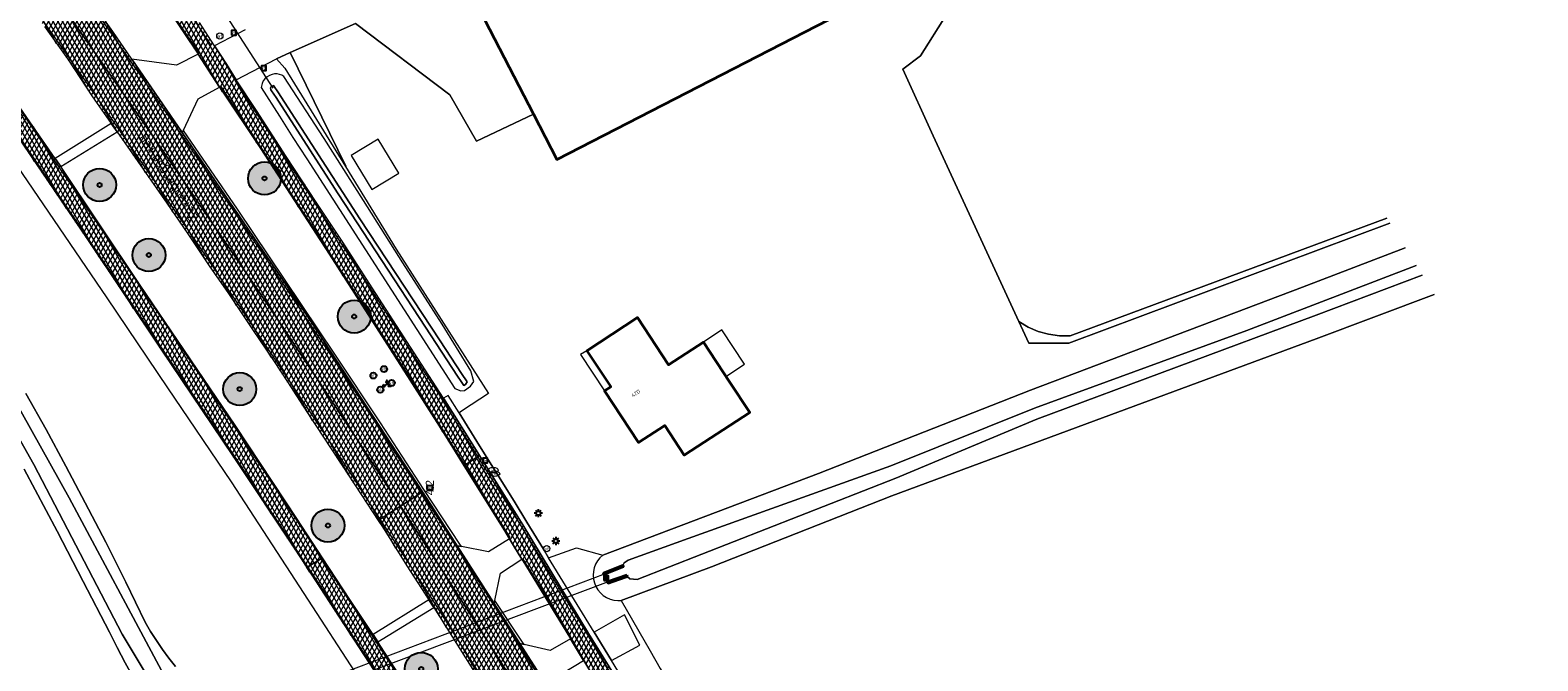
# Model space of a CAD drawing. Header units: metres. Extents: x 101608 to 104514, y 400798 to 405846.
# Tile 50 of 112: x 103224 to 103407, y 403681 to 403758. Entities that reach past the tile are written whole.
import ezdxf
from ezdxf.enums import TextEntityAlignment as Align

# ---------------------------------------------------------------- set-up
doc = ezdxf.new("R2010")
doc.units = ezdxf.units.M
for name, color, linetype, lineweight in [('B-WE-GK-KADEMUUR-G', 150, 'Continuous', 35), ('B-WE-GK-KADEMUUR-GV', 150, 'Continuous', 35), ('B-WE-GR-BOOM-A', 63, 'Continuous', 25), ('B-WE-GR-BOOM-S', 90, 'Continuous', 25), ('B-WE-GR-BOUWLAND-GV', 80, 'Continuous', 13), ('B-WE-GR-GRAS-GV', 60, 'Continuous', 13), ('B-WE-IE-MEUBILAIR_WEGMEUBILAIR-S', 7, 'Continuous', 25), ('B-WE-IE-MEUBILAIR_WEGMEUBILAIR_PAAL-S', 7, 'Continuous', 25), ('B-WE-IE-MEUBILAIR_WEGMEUBILAIR_VERKEERSBORD-S', 7, 'Continuous', 25), ('B-WE-KL-ET_LS_OV_LICHTMAST-S', 190, 'Continuous', 25), ('B-WE-KL-WATER-S', 170, 'Continuous', 25), ('B-WE-KW-KUNSTWERK_DUIKER-G', 170, 'Continuous', 18), ('B-WE-KW-KUNSTWERK_DUIKER-GV', 170, 'Continuous', 18), ('B-WE-OG-BEBOUWING-GV', 7, 'Continuous', 35), ('B-WE-OG-BEBOUWING-T18', 7, 'Continuous', 18), ('B-WE-OG-BEBOUWING_LUIFEL-GV', 7, 'Continuous', 18), ('B-WE-OG-TERREIN_CULTUURSCHEIDING-GV', 7, 'Continuous', 18), ('B-WE-OG-TERREIN_ERF-GV', 7, 'Continuous', 18), ('B-WE-OG-TOPOGRAFIE-T18', 7, 'Continuous', 18), ('B-WE-OG-WATER_SLOOT-GV', 120, 'Continuous', 18), ('B-WE-RI-GWA_KOLK-S', 30, 'Continuous', 25), ('B-WE-VH-GESLOTENVERHARDING_ASFALT-A-500', 12, 'Continuous', 18), ('B-WE-VH-KANTVERHARDING-G', 60, 'Continuous', 18), ('B-WE-VH-VERHARDING_ASFALT-GV', 252, 'Continuous', 18), ('B-WE-VH-VERHARDING_BETONSTRAATSTEEN-GV', 252, 'Continuous', 18), ('B-WE-VH-VERHARDING_GRASBETONSTEEN-GV', 70, 'Continuous', 18), ('B-WE-VH-VERHARDING_TEGEL-GV', 252, 'Continuous', 18), ('B-WE-VW-AFSLUITPAAL-S', 7, 'Continuous', 25), ('B-WE-VW-MARKERING_PICTOGRAM-G', 7, 'Continuous', 18)]:
    doc.layers.add(name, color=color, linetype=linetype, lineweight=lineweight)
doc.layers.add('Label_Puntobject', color=255, linetype='Continuous')
doc.styles.add('NLCS-ISO', font='NLCS-ISO.ttf')
doc.styles.add('NLCS-ISO-ANNOTATIVE-T25', font='NLCS-ISO.ttf', dxfattribs={"height": 2.5})
doc.styles.add('NLCS-ISO-M250-T18', font='NLCS-ISO.ttf', dxfattribs={"height": 0.45})
pattern_1 = [(60, (0, 0), (-0.4330127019, 0.25), []), (120, (0, 0), (-0.4330127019, -0.25), [])]

# ---------------------------------------------------------------- blocks, each defined once
blk = doc.blocks.new('SIE-WEG_VERKEERSBORD_WEGWIJZER-SO')
at = {"linetype": 'ByBlock', "lineweight": -2}
h = blk.add_hatch(color=0, dxfattribs=at)
h.dxf.hatch_style = 1
h.paths.add_polyline_path([(0.5, 1), (0, 2), (-0.5, 1)])
h = blk.add_hatch(color=0, dxfattribs=at)
h.dxf.hatch_style = 1
h.paths.add_polyline_path([(-1.38, -0.22), (-2, -1.15), (-0.88, -1.09)])
h = blk.add_hatch(color=0, dxfattribs=at)
h.dxf.hatch_style = 1
h.paths.add_polyline_path([(1.38, -0.22), (2, -1.15), (0.88, -1.09)])
at = {"color": 0, "linetype": 'ByBlock', "lineweight": -2}
for points in [[(-1.13, -0.65), (0, 0)], [(0, 1), (0, 0)], [(1.13, -0.65), (0, 0)]]:
    blk.add_lwpolyline(points, dxfattribs=at)
for points in [[(0.5, 1), (0, 2), (-0.5, 1)], [(-1.38, -0.22), (-2, -1.15), (-0.88, -1.09)], [(1.38, -0.22), (2, -1.15), (0.88, -1.09)]]:
    blk.add_lwpolyline(points, close=True, dxfattribs=at)
blk = doc.blocks.new('SIE-WEG_VERKEERSBORD-SO')
at = {"color": 0, "linetype": 'ByBlock', "lineweight": -2}
blk.add_lwpolyline([(-1.125, -1.125), (1.125, -1.125), (1.125, 1.125), (-1.125, 1.125)], close=True, dxfattribs=at)
at = {"color": 0, "linetype": 'ByBlock', "lineweight": -2, "style": 'NLCS-ISO'}
blk.add_text('vb', height=1.5, dxfattribs=at).set_placement((0, 0), align=Align.MIDDLE_CENTER)
blk = doc.blocks.new('SIE-WEG_PAAL_HECTOMETERPAAL-SO')
at = {"color": 0, "linetype": 'ByBlock', "lineweight": -2}
blk.add_lwpolyline([(-1.44375, -0.94375), (1.44375, -0.94375), (1.44375, 0.94375), (-1.44375, 0.94375)], close=True, dxfattribs=at)
at = {"color": 0, "linetype": 'ByBlock', "lineweight": -2, "style": 'NLCS-ISO'}
blk.add_text('hm', height=1.5, dxfattribs=at).set_placement((0, 0), align=Align.MIDDLE_CENTER)
at = {"style": 'NLCS-ISO'}
blk.add_attdef('WAARDE', (2.13125, -1.69375), '', height=1.5, dxfattribs=at)
blk = doc.blocks.new('SIE-WEG_PAAL_VERKEERSBORD-SO')
at = {"color": 0, "linetype": 'ByBlock', "lineweight": -2}
blk.add_circle((0, 0), 1.5, dxfattribs=at)
at = {"color": 0, "linetype": 'ByBlock', "lineweight": -2, "style": 'NLCS-ISO'}
blk.add_text('vb', height=1.5, dxfattribs=at).set_placement((0, 0.13), align=Align.MIDDLE_CENTER)
blk = doc.blocks.new('SKL-ET_OV_LICHTMAST-SO')
at = {"color": 0, "linetype": 'ByBlock', "lineweight": -2}
for points in [[(-1.25, 0), (-2, 0)], [(-1.41, 1.41), (-0.88, 0.88)], [(0, 2), (0, 1.25)], [(0.88, 0.88), (1.41, 1.41)], [(2, 0), (1.25, 0)], [(-1.41, -1.41), (-0.88, -0.88)], [(0, -1.25), (0, -2)], [(0.88, -0.88), (1.41, -1.41)]]:
    blk.add_lwpolyline(points, dxfattribs=at)
blk.add_circle((0, 0), 1, dxfattribs=at)
blk = doc.blocks.new('SVW-AFSLUITPAAL-SO')
at = {"lineweight": 18}
blk.add_circle((0, 0), 1.5, dxfattribs=at)
at = {"lineweight": 18, "style": 'NLCS-ISO'}
blk.add_text('af', height=1.8, dxfattribs=at).set_placement((0, 0), align=Align.MIDDLE_CENTER)
blk = doc.blocks.new('SKL-WATER_WATERLEIDINGPUT-SO')
at = {"color": 0, "linetype": 'ByBlock', "lineweight": 18}
blk.add_ellipse((0, 0), major_axis=(2.5, 0), ratio=0.54, dxfattribs=at)
at = {"color": 0, "linetype": 'ByBlock', "lineweight": 18, "style": 'NLCS-ISO'}
blk.add_text('wl', height=1.5, dxfattribs=at).set_placement((0, 0), align=Align.MIDDLE_CENTER)
blk = doc.blocks.new('SKL-WATER_BRANDKRAAN_BRANDPUT-SO')
at = {"color": 0, "linetype": 'ByBlock', "lineweight": 18}
blk.add_ellipse((0, 0), major_axis=(2.5, 0), ratio=0.54, dxfattribs=at)
at = {"color": 0, "linetype": 'ByBlock', "lineweight": 18, "style": 'NLCS-ISO'}
blk.add_text('bk', height=1.5, dxfattribs=at).set_placement((0.16, 0), align=Align.MIDDLE_CENTER)
blk = doc.blocks.new('SRI-KOLK-SO')
at = {"color": 0, "linetype": 'ByBlock', "lineweight": -2}
blk.add_lwpolyline([(-1.125, -1.125), (1.125, -1.125), (1.125, 1.125), (-1.125, 1.125)], close=True, dxfattribs=at)
at = {"color": 0, "linetype": 'ByBlock', "lineweight": -2, "style": 'NLCS-ISO'}
blk.add_text('k', height=1.5, dxfattribs=at).set_placement((0, 0), align=Align.MIDDLE_CENTER)
blk = doc.blocks.new('SGR-BOOM_01-SO')
at = {"layer": 'B-WE-GR-BOOM-A'}
h = blk.add_hatch(color=256, dxfattribs=at)
h.dxf.hatch_style = 1
edge = h.paths.add_edge_path()
edge.add_arc((0, 0), 2, 0, 360)
at = {"color": 0, "linetype": 'ByBlock', "lineweight": -2}
for radius in [2, 0.25]:
    blk.add_circle((0, 0), radius, dxfattribs=at)

msp = doc.modelspace()

# ---------------------------------------------------------------- hatches: boundary and pattern name
at = {"layer": 'B-WE-VH-GESLOTENVERHARDING_ASFALT-A-500'}
h = msp.add_hatch(dxfattribs=at)
h.set_pattern_fill('AVH-ASFALT-SOD', color=256, scale=0.5, pattern_type=2)
h.set_pattern_definition(pattern_1)
h.paths.add_polyline_path([(103248.954, 403751.923), (103247.752, 403753.82), (103246.324, 403756.031), (103244.487, 403758.875), (103241.62, 403763.211), (103238.318, 403768.131), (103235.116, 403772.648), (103227.785, 403782.963), (103226.306, 403784.994), (103223.776, 403788.362), (103223.554, 403788.555), (103222.507, 403789.995), (103222.329, 403789.866), (103220.883, 403788.816), (103220.784, 403788.745), (103221.89, 403787.308), (103223.622, 403784.908), (103224.15, 403784.18), (103228.325, 403778.401), (103238.802, 403763.34), (103244.347, 403755.009), (103246.917, 403751.004), (103251.819, 403743.696), (103260.243, 403730.732), (103267.947, 403718.683), (103274.149, 403708.948), (103276.573, 403705.052), (103278.458, 403706.271), (103274.111, 403713.236), (103270.091, 403719.444), (103265.431, 403726.645), (103261.878, 403732.187), (103258.662, 403737.056), (103255.024, 403742.589), (103251.397, 403748.18)])
h = msp.add_hatch(dxfattribs=at)
h.set_pattern_fill('AVH-ASFALT-SOD', color=256, scale=0.5, pattern_type=2)
h.set_pattern_definition(pattern_1)
h.paths.add_polyline_path([(103242.402, 403745.511), (103236.299, 403754.403), (103233.993, 403757.763), (103223.096, 403773.083), (103219.666, 403777.829), (103215.825, 403783.178), (103214.888, 403784.463), (103214.69, 403784.319), (103212.237, 403782.538), (103217.078, 403775.87), (103227.451, 403761.425), (103232.319, 403754.459), (103238.766, 403745.195), (103247.662, 403732.15), (103253.314, 403723.799), (103258.857, 403715.483), (103265.097, 403706), (103268.885, 403700.14), (103271.416, 403701.776), (103271.553, 403701.864), (103257.344, 403723.553)])
h = msp.add_hatch(dxfattribs=at)
h.set_pattern_fill('AVH-ASFALT-SOD', color=256, scale=0.5, pattern_type=2)
h.set_pattern_definition(pattern_1)
h.paths.add_polyline_path([(103238.766, 403745.195), (103232.319, 403754.459), (103227.451, 403761.425), (103217.078, 403775.87), (103212.237, 403782.538), (103209.898, 403780.84), (103209.736, 403780.723), (103218.408, 403768.738), (103221.354, 403764.716), (103223.335, 403761.858), (103225.693, 403758.395), (103228.509, 403754.405), (103231.528, 403749.858), (103233.781, 403746.615), (103234.493, 403745.59), (103236.349, 403742.917), (103240.544, 403736.935), (103243.09, 403733.219), (103245.683, 403729.324), (103248.024, 403725.95), (103250.942, 403721.583), (103253.453, 403717.835), (103255.154, 403715.235), (103256.998, 403712.38), (103259.465, 403708.621), (103262.733, 403703.644), (103266.183, 403698.393), (103266.434, 403698.555), (103268.885, 403700.14), (103265.097, 403706), (103258.857, 403715.483), (103253.314, 403723.799), (103247.662, 403732.15)])
h = msp.add_hatch(dxfattribs=at)
h.set_pattern_fill('AVH-ASFALT-SOD', color=256, scale=0.5, pattern_type=2)
h.set_pattern_definition(pattern_1)
h.paths.add_polyline_path([(103227.656, 403741.374), (103226.999, 403742.35), (103221.204, 403750.738), (103213.282, 403762.198), (103203.392, 403776.346), (103203.274, 403776.262), (103201.716, 403775.164), (103201.564, 403775.057), (103202.18, 403774.182), (103209.84, 403763.198), (103213.921, 403757.336), (103222.955, 403744.21), (103230.803, 403732.641), (103239.809, 403719.199), (103248.594, 403706.176), (103256.053, 403694.903), (103257.505, 403692.68), (103257.637, 403692.759), (103259.296, 403693.764), (103259.427, 403693.843), (103256.302, 403698.627), (103248.889, 403709.83), (103243.427, 403717.89), (103237.204, 403727.115)])
h = msp.add_hatch(dxfattribs=at)
h.set_pattern_fill('AVH-ASFALT-SOD', color=256, scale=0.5, pattern_type=2)
h.set_pattern_definition(pattern_1)
h.paths.add_polyline_path([(103294.726, 403679.783), (103291.69, 403684.656), (103283.713, 403697.85), (103278.458, 403706.271), (103276.573, 403705.052), (103282.105, 403696.162), (103282.6, 403695.367), (103283.627, 403693.687), (103289.528, 403684.037), (103291.106, 403681.408), (103296.722, 403671.986), (103304.451, 403658.558), (103312.026, 403645.209), (103320.916, 403629.098), (103326.885, 403617.793), (103327, 403617.852), (103328.526, 403618.634), (103328.777, 403618.763), (103324.401, 403627.096), (103317.337, 403640.1), (103314.892, 403644.395), (103312.711, 403648.225), (103307.515, 403657.57), (103306.704, 403659.028), (103301.939, 403667.307)])
h = msp.add_hatch(dxfattribs=at)
h.set_pattern_fill('AVH-ASFALT-SOD', color=256, scale=0.5, pattern_type=2)
h.set_pattern_definition(pattern_1)
h.paths.add_polyline_path([(103283.349, 403683.47), (103280.254, 403688.311), (103275.761, 403695.337), (103272.966, 403699.708), (103271.553, 403701.864), (103271.416, 403701.776), (103268.885, 403700.14), (103274.263, 403691.823), (103280.725, 403681.702), (103285.566, 403674.001), (103290.897, 403665.459), (103295.58, 403657.8), (103298.118, 403659.441), (103298.263, 403659.535), (103289.202, 403674.318), (103288.048, 403676.123)])
h = msp.add_hatch(dxfattribs=at)
h.set_pattern_fill('AVH-ASFALT-SOD', color=256, scale=0.5, pattern_type=2)
h.set_pattern_definition(pattern_1)
h.paths.add_polyline_path([(103280.725, 403681.702), (103274.263, 403691.823), (103268.885, 403700.14), (103266.434, 403698.555), (103266.183, 403698.393), (103266.764, 403697.509), (103269.649, 403692.898), (103272.308, 403688.771), (103272.925, 403687.814), (103277.675, 403680.307), (103283.221, 403671.589), (103287.446, 403664.786), (103292.034, 403657.305), (103292.817, 403656.014), (103293.14, 403656.222), (103295.58, 403657.8), (103290.897, 403665.459), (103285.566, 403674.001)])
h = msp.add_hatch(dxfattribs=at)
h.set_pattern_fill('AVH-ASFALT-SOD', color=256, scale=0.5, pattern_type=2)
h.set_pattern_definition(pattern_1)
h.paths.add_polyline_path([(103266.116, 403683.654), (103265.563, 403684.562), (103262.807, 403688.67), (103259.427, 403693.843), (103259.296, 403693.764), (103257.637, 403692.759), (103257.505, 403692.68), (103261.43, 403686.67), (103269.233, 403674.673), (103273.375, 403668.047), (103281.508, 403655.055), (103288.156, 403644.166), (103297.754, 403627.845), (103306.204, 403613.268), (103308.84, 403608.491), (103309.045, 403608.596), (103310.77, 403609.475), (103310.901, 403609.542), (103305.64, 403618.94), (103301.048, 403626.922), (103295.666, 403636.057), (103288.38, 403648.136), (103281.381, 403659.673), (103273.813, 403671.7), (103268.998, 403679.205)])

# ---------------------------------------------------------------- linework, layer by layer
at = {"layer": 'B-WE-GK-KADEMUUR-G', "flags": 128}
for points in [[(103293.512, 403691.982), (103294.741, 403692.479)], [(103294.064, 403690.785), (103293.512, 403691.982)], [(103295.938, 403692.801), (103293.714, 403691.902)], [(103293.714, 403691.902), (103294.143, 403690.972)], [(103294.143, 403690.972), (103296.338, 403691.745)], [(103294.741, 403692.479), (103295.882, 403692.94)], [(103296.388, 403691.603), (103295.345, 403691.236)], [(103295.882, 403692.94), (103295.938, 403692.801)], [(103296.338, 403691.745), (103296.388, 403691.603)], [(103295.345, 403691.236), (103294.064, 403690.785)]]:
    msp.add_lwpolyline(points, dxfattribs=at)
at = {"layer": 'B-WE-GK-KADEMUUR-GV', "flags": 128}
msp.add_lwpolyline([(103296.338, 403691.745), (103294.143, 403690.972), (103293.714, 403691.902), (103295.938, 403692.801), (103295.882, 403692.94), (103294.741, 403692.479), (103293.512, 403691.982), (103294.064, 403690.785), (103295.345, 403691.236), (103296.388, 403691.603)], close=True, dxfattribs=at)
at = {"layer": 'B-WE-GR-BOUWLAND-GV', "flags": 128}
for points in [[(103330.895, 403563.947), (103326.951, 403571.324), (103322.553, 403579.632), (103318.748, 403586.596), (103314.394, 403594.51), (103309.245, 403603.703), (103304.733, 403611.842), (103300.932, 403618.593), (103293.865, 403630.828), (103286.494, 403643.008), (103278.439, 403656.284), (103272.077, 403666.493), (103264.408, 403678.43), (103256.671, 403690.337), (103248.365, 403703.073), (103240.666, 403714.504), (103233.3, 403725.435), (103223.035, 403740.538), (103215.408, 403751.63), (103207.961, 403762.429)], [(103394.315, 403725.833), (103380.013, 403720.465), (103354.052, 403710.875), (103328.493, 403701.373), (103306.631, 403692.759), (103295.673, 403688.679), (103299.18, 403682.58), (103300.411, 403680.44), (103303.343, 403675.341), (103312.005, 403659.892), (103316.791, 403651.356), (103329.447, 403628.15), (103334.75, 403617.951), (103335.12, 403617.627), (103335.5, 403617.372), (103335.771, 403616.852), (103395.304, 403632.892), (103405.245, 403635.62), (103414.478, 403608.248)], [(103223.415, 403713.824), (103225.871, 403709.425), (103228.279, 403705), (103230.639, 403700.548), (103233.116, 403695.745), (103235.536, 403690.913), (103237.9, 403686.053), (103238.564, 403684.922), (103239.265, 403683.813), (103240.003, 403682.729), (103240.768, 403681.682), (103241.567, 403680.66)], [(103125.033, 403623.309), (103232.213, 403668.693), (103240.059, 403671.017), (103240.478, 403671.194), (103240.638, 403671.325), (103240.772, 403671.483), (103240.805, 403671.54), (103240.876, 403671.662), (103240.959, 403671.907), (103240.985, 403672.165), (103240.954, 403672.422), (103239.78, 403674.09), (103238.649, 403675.787), (103237.56, 403677.512), (103236.49, 403679.306), (103235.466, 403681.128), (103234.49, 403682.975), (103233.561, 403684.846), (103230.395, 403690.976), (103227.203, 403697.092), (103223.226, 403704.627)]]:
    msp.add_lwpolyline(points, dxfattribs=at)
at = {"layer": 'B-WE-GR-GRAS-GV', "flags": 128}
for points in [[(103335.092, 403759.763), (103331.999, 403754.835), (103329.821, 403753.209), (103333.536, 403745.098), (103343.909, 403722.567), (103345.042, 403721.885), (103346.257, 403721.362), (103347.531, 403721.008), (103348.841, 403720.829), (103350.164, 403720.83), (103388.566, 403735.098)], [(103388.566, 403735.098), (103350.164, 403720.83), (103348.841, 403720.829), (103347.531, 403721.008), (103346.257, 403721.362), (103345.042, 403721.885), (103343.909, 403722.567), (103345.13, 403719.915), (103349.987, 403719.915), (103388.942, 403734.492)]]:
    msp.add_lwpolyline(points, dxfattribs=at)
at = {"layer": 'B-WE-KW-KUNSTWERK_DUIKER-G', "flags": 128}
msp.add_lwpolyline([(103253.421, 403750.905), (103247.852, 403759.564)], dxfattribs=at)
at = {"layer": 'B-WE-KW-KUNSTWERK_DUIKER-GV', "flags": 128}
msp.add_lwpolyline([(103293.714, 403691.902), (103245.833, 403673.793), (103246.367, 403672.961), (103294.143, 403690.972)], close=True, dxfattribs=at)
at = {"layer": 'B-WE-OG-BEBOUWING-GV', "flags": 128}
for points in [[(103332.319, 403765.144), (103321.194, 403786.732), (103276.736, 403763.821), (103285.017, 403747.751), (103287.86, 403742.233)], [(103308.814, 403715.217), (103305.633, 403720.067), (103301.403, 403717.293), (103297.624, 403723.056), (103291.51, 403719.01), (103294.4, 403714.641), (103293.65, 403714.15), (103297.779, 403707.852), (103300.97, 403709.94), (103303.309, 403706.34), (103311.254, 403711.497)]]:
    msp.add_lwpolyline(points, close=True, dxfattribs=at)
at = {"layer": 'B-WE-OG-BEBOUWING_LUIFEL-GV', "flags": 128}
for points in [[(103266.158, 403744.717), (103262.893, 403742.727), (103265.419, 403738.584), (103268.683, 403740.574)], [(103307.891, 403721.548), (103305.633, 403720.067), (103308.375, 403715.886), (103310.633, 403717.367)], [(103291.51, 403719.01), (103290.74, 403718.54), (103293.65, 403714.15), (103294.4, 403714.641)]]:
    msp.add_lwpolyline(points, close=True, dxfattribs=at)
at = {"layer": 'B-WE-OG-TERREIN_CULTUURSCHEIDING-GV', "flags": 128}
msp.add_lwpolyline([(103253.817, 403754.469), (103254.836, 403753.313), (103262.191, 403741.37), (103262.257, 403741.411), (103255.501, 403755.221)], close=True, dxfattribs=at)
at = {"layer": 'B-WE-OG-TERREIN_ERF-GV', "flags": 128}
for points in [[(103388.942, 403734.492), (103349.987, 403719.915), (103345.13, 403719.915), (103343.909, 403722.567), (103333.536, 403745.098), (103329.821, 403753.209), (103331.999, 403754.835), (103335.092, 403759.763), (103332.319, 403765.144), (103287.86, 403742.233), (103285.017, 403747.751), (103278.114, 403744.463), (103274.864, 403750.108), (103263.404, 403758.746), (103255.501, 403755.221), (103262.257, 403741.411), (103262.191, 403741.37), (103268.367, 403731.342), (103279.579, 403713.822)], [(103250.039, 403757.981), (103246.324, 403756.031), (103247.752, 403753.82), (103248.954, 403751.923), (103253.817, 403754.469), (103255.501, 403755.221), (103263.404, 403758.746), (103274.864, 403750.108), (103278.114, 403744.463), (103285.017, 403747.751), (103276.736, 403763.821)]]:
    msp.add_lwpolyline(points, dxfattribs=at)
at = {"layer": 'B-WE-OG-TERREIN_ERF-GV'}
msp.add_lwpolyline([(103279.579, 403713.822), (103276.418, 403711.76), (103275.984, 403711.477), (103278.482, 403707.481), (103282.66, 403700.751), (103284.209, 403698.203), (103286.22, 403694.895), (103286.859, 403693.843), (103290.233, 403695.076), (103293.43, 403694.191), (103319.604, 403704.089), (103345.344, 403714.214), (103378.33, 403726.737), (103390.803, 403731.493)], dxfattribs=at)
at = {"layer": 'B-WE-OG-TERREIN_ERF-GV', "flags": 128}
msp.add_lwpolyline([(103297.624, 403723.056), (103301.403, 403717.293), (103305.633, 403720.067), (103308.814, 403715.217), (103311.254, 403711.497), (103303.309, 403706.34), (103300.97, 403709.94), (103297.779, 403707.852), (103293.65, 403714.15), (103294.4, 403714.641), (103291.51, 403719.01)], close=True, dxfattribs=at)
at = {"layer": 'B-WE-OG-WATER_SLOOT-GV', "flags": 128}
for points in [[(103126.631, 403621.118), (103143.4, 403628.291), (103178.114, 403642.844), (103187.285, 403646.783), (103216.203, 403659.769), (103240.57, 403670.482), (103241.984, 403671.68), (103242.229, 403672.74), (103235.112, 403684.595), (103224.385, 403705.206), (103211.424, 403728.203), (103197.835, 403751.392), (103184.335, 403773.704)], [(103187.874, 403770.447), (103201.853, 403747.482), (103215.946, 403723.924), (103228.681, 403701.138), (103239.887, 403680.163), (103244.542, 403673.884), (103244.73, 403673.526), (103245.903, 403674.038), (103246.649, 403672.796), (103245.514, 403672.199), (103246.532, 403670.527), (103248.472, 403667.343), (103252.51, 403659.021), (103270.699, 403624.435), (103278.242, 403610.152), (103281.165, 403605.2), (103284.903, 403598.261), (103292.489, 403584.298), (103294.436, 403580.009), (103297.228, 403574.704), (103302.68, 403563.899)], [(103390.803, 403731.493), (103378.33, 403726.737), (103345.344, 403714.214), (103319.604, 403704.089), (103293.43, 403694.191), (103293.087, 403693.873), (103292.796, 403693.507), (103292.563, 403693.101), (103292.394, 403692.665), (103292.292, 403692.209), (103292.26, 403691.742), (103292.298, 403691.276), (103292.408, 403690.813), (103292.588, 403690.372), (103292.834, 403689.965), (103293.138, 403689.599), (103293.495, 403689.284)], [(103392.859, 403728.179), (103379.983, 403723.315), (103346.085, 403710.683), (103328.976, 403703.525), (103297.596, 403691.216), (103296.725, 403691.29), (103296.388, 403691.603), (103295.345, 403691.236), (103294.064, 403690.785), (103293.512, 403691.982), (103294.741, 403692.479), (103295.882, 403692.94), (103296.031, 403693.251), (103296.529, 403693.588), (103303.794, 403696.194), (103328.401, 403705.03), (103345.815, 403712.052), (103371.584, 403721.451), (103392.127, 403729.36)], [(103392.127, 403729.36), (103371.584, 403721.451), (103345.815, 403712.052), (103328.401, 403705.03), (103303.794, 403696.194), (103296.529, 403693.588), (103296.031, 403693.251), (103295.882, 403692.94), (103295.938, 403692.801), (103293.714, 403691.902), (103294.143, 403690.972), (103296.338, 403691.745), (103296.388, 403691.603), (103296.725, 403691.29), (103297.596, 403691.216), (103328.976, 403703.525), (103346.085, 403710.683), (103379.983, 403723.315), (103392.859, 403728.179)]]:
    msp.add_lwpolyline(points, dxfattribs=at)
at = {"layer": 'B-WE-OG-WATER_SLOOT-GV'}
for points in [[(103184.335, 403773.704), (103197.835, 403751.392), (103211.424, 403728.203), (103224.385, 403705.206), (103235.112, 403684.595), (103242.229, 403672.74), (103241.984, 403671.68), (103240.57, 403670.482), (103216.203, 403659.769), (103187.285, 403646.783), (103178.114, 403642.844), (103143.4, 403628.291), (103126.631, 403621.118)], [(103252.51, 403659.021), (103248.472, 403667.343), (103246.532, 403670.527), (103245.514, 403672.199), (103245.387, 403672.466), (103246.367, 403672.961), (103245.833, 403673.793), (103244.87, 403673.346), (103244.73, 403673.526), (103244.542, 403673.884), (103239.887, 403680.163), (103228.681, 403701.138), (103215.946, 403723.924), (103201.853, 403747.482), (103187.874, 403770.447)], [(103293.495, 403689.284), (103293.896, 403689.028), (103294.332, 403688.836), (103294.791, 403688.712), (103295.265, 403688.661), (103295.673, 403688.679), (103306.631, 403692.759), (103328.493, 403701.373), (103354.052, 403710.875), (103380.013, 403720.465), (103394.315, 403725.833)], [(103241.567, 403680.66), (103240.768, 403681.682), (103240.003, 403682.729), (103239.265, 403683.813), (103238.564, 403684.922), (103237.9, 403686.053), (103235.536, 403690.913), (103233.116, 403695.745), (103230.639, 403700.548), (103228.279, 403705), (103225.871, 403709.425), (103223.415, 403713.824)], [(103223.226, 403704.627), (103227.203, 403697.092), (103230.395, 403690.976), (103233.561, 403684.846), (103234.49, 403682.975), (103235.466, 403681.128), (103236.49, 403679.306), (103237.56, 403677.512), (103238.649, 403675.787), (103239.78, 403674.09), (103240.954, 403672.422), (103240.985, 403672.165), (103240.959, 403671.907), (103240.876, 403671.662), (103240.805, 403671.54), (103240.772, 403671.483), (103240.638, 403671.325), (103240.478, 403671.194), (103240.059, 403671.017), (103232.213, 403668.693), (103125.033, 403623.309)]]:
    msp.add_lwpolyline(points, dxfattribs=at)
at = {"layer": 'B-WE-OG-WATER_SLOOT-GV', "flags": 128}
for points in [[(103251.975, 403750.987), (103254.195, 403747.494), (103255.831, 403744.894), (103257.504, 403742.317), (103267.798, 403726.355), (103275.494, 403714.444), (103276.212, 403714.142), (103276.632, 403714.173), (103277.373, 403714.725), (103277.796, 403715.279), (103277.414, 403716.584), (103273.941, 403722.22), (103269.157, 403729.671), (103264.378, 403737.263), (103259.638, 403744.766), (103254.744, 403752.323), (103254.481, 403752.47), (103254.197, 403752.571), (103253.9, 403752.623), (103253.599, 403752.623), (103253.302, 403752.573), (103252.98, 403752.455), (103252.686, 403752.278), (103252.432, 403752.048), (103252.227, 403751.773), (103252.079, 403751.464)], [(103253.993, 403750.455), (103263.967, 403735.043), (103273.714, 403720.202), (103276.274, 403716.262), (103276.986, 403715.214), (103276.79, 403714.901), (103276.578, 403714.8), (103276.233, 403715.258), (103275.792, 403715.921), (103271.926, 403721.866), (103261.315, 403738.079), (103253.713, 403749.888), (103253.611, 403750.04), (103253.157, 403750.711), (103253.09, 403750.95), (103253.176, 403751.103), (103253.465, 403751.235), (103253.568, 403751.083)], [(103253.993, 403750.455), (103253.568, 403751.083), (103253.465, 403751.235), (103253.176, 403751.103), (103253.09, 403750.95), (103253.157, 403750.711), (103253.611, 403750.04), (103253.713, 403749.888), (103261.315, 403738.079), (103271.926, 403721.866), (103275.792, 403715.921), (103276.233, 403715.258), (103276.578, 403714.8), (103276.79, 403714.901), (103276.986, 403715.214), (103276.274, 403716.262), (103273.714, 403720.202), (103263.967, 403735.043)]]:
    msp.add_lwpolyline(points, close=True, dxfattribs=at)
at = {"layer": 'B-WE-VH-KANTVERHARDING-G', "flags": 128}
for points in [[(103242.402, 403745.511), (103236.299, 403754.403), (103233.993, 403757.763), (103223.096, 403773.083), (103219.666, 403777.829), (103215.825, 403783.178), (103214.888, 403784.463), (103214.69, 403784.319), (103212.237, 403782.538), (103217.078, 403775.87), (103227.451, 403761.425), (103232.319, 403754.459), (103238.766, 403745.195), (103247.662, 403732.15), (103253.314, 403723.799), (103258.857, 403715.483), (103265.097, 403706), (103268.885, 403700.14), (103271.416, 403701.776), (103271.553, 403701.864), (103257.344, 403723.553)], [(103227.656, 403741.374), (103226.999, 403742.35), (103221.204, 403750.738), (103213.282, 403762.198), (103203.392, 403776.346), (103203.274, 403776.262), (103201.716, 403775.164), (103201.564, 403775.057), (103202.18, 403774.182), (103209.84, 403763.198), (103213.921, 403757.336), (103222.955, 403744.21), (103230.803, 403732.641), (103239.809, 403719.199), (103248.594, 403706.176), (103256.053, 403694.903), (103257.505, 403692.68), (103257.637, 403692.759), (103259.296, 403693.764), (103259.427, 403693.843), (103256.302, 403698.627), (103248.889, 403709.83), (103243.427, 403717.89), (103237.204, 403727.115)], [(103283.349, 403683.47), (103280.254, 403688.311), (103275.761, 403695.337), (103272.966, 403699.708), (103271.553, 403701.864), (103271.416, 403701.776), (103268.885, 403700.14), (103274.263, 403691.823), (103280.725, 403681.702), (103285.566, 403674.001), (103290.897, 403665.459), (103295.58, 403657.8), (103298.118, 403659.441), (103298.263, 403659.535), (103289.202, 403674.318), (103288.048, 403676.123)], [(103280.725, 403681.702), (103274.263, 403691.823), (103268.885, 403700.14), (103266.434, 403698.555), (103266.183, 403698.393), (103266.764, 403697.509), (103269.649, 403692.898), (103272.308, 403688.771), (103272.925, 403687.814), (103277.675, 403680.307), (103283.221, 403671.589), (103287.446, 403664.786), (103292.034, 403657.305), (103292.817, 403656.014), (103293.14, 403656.222), (103295.58, 403657.8), (103290.897, 403665.459), (103285.566, 403674.001)]]:
    msp.add_lwpolyline(points, close=True, dxfattribs=at)
for points in [[(103238.802, 403763.34), (103244.347, 403755.009), (103246.917, 403751.004), (103251.819, 403743.696), (103260.243, 403730.732), (103267.947, 403718.683), (103274.149, 403708.948), (103276.573, 403705.052), (103278.458, 403706.271), (103274.111, 403713.236), (103270.091, 403719.444), (103265.431, 403726.645), (103261.878, 403732.187), (103258.662, 403737.056), (103255.024, 403742.589), (103251.397, 403748.18), (103248.954, 403751.923), (103247.752, 403753.82), (103246.324, 403756.031), (103244.487, 403758.875)], [(103225.693, 403758.395), (103228.509, 403754.405), (103231.528, 403749.858), (103233.781, 403746.615), (103234.493, 403745.59), (103236.349, 403742.917), (103240.544, 403736.935), (103243.09, 403733.219), (103245.683, 403729.324), (103248.024, 403725.95), (103250.942, 403721.583), (103253.453, 403717.835), (103255.154, 403715.235), (103256.998, 403712.38), (103259.465, 403708.621), (103262.733, 403703.644), (103266.183, 403698.393), (103266.434, 403698.555), (103268.885, 403700.14), (103265.097, 403706), (103258.857, 403715.483), (103253.314, 403723.799), (103247.662, 403732.15), (103238.766, 403745.195), (103232.319, 403754.459), (103227.451, 403761.425)], [(103294.726, 403679.783), (103291.69, 403684.656), (103283.713, 403697.85), (103278.458, 403706.271), (103276.573, 403705.052), (103282.105, 403696.162), (103282.6, 403695.367), (103283.627, 403693.687), (103289.528, 403684.037), (103291.106, 403681.408), (103296.722, 403671.986)], [(103268.998, 403679.205), (103266.116, 403683.654), (103265.563, 403684.562), (103262.807, 403688.67), (103259.427, 403693.843), (103259.296, 403693.764), (103257.637, 403692.759), (103257.505, 403692.68), (103261.43, 403686.67), (103269.233, 403674.673)]]:
    msp.add_lwpolyline(points, dxfattribs=at)
at = {"layer": 'B-WE-VH-VERHARDING_ASFALT-GV', "flags": 128}
for points in [[(103242.402, 403745.511), (103236.299, 403754.403), (103233.993, 403757.763), (103223.096, 403773.083), (103219.666, 403777.829), (103215.825, 403783.178), (103214.888, 403784.463), (103214.69, 403784.319), (103212.237, 403782.538), (103217.078, 403775.87), (103227.451, 403761.425), (103232.319, 403754.459), (103238.766, 403745.195), (103247.662, 403732.15), (103253.314, 403723.799), (103258.857, 403715.483), (103265.097, 403706), (103268.885, 403700.14), (103271.416, 403701.776), (103271.553, 403701.864), (103257.344, 403723.553)], [(103227.656, 403741.374), (103226.999, 403742.35), (103221.204, 403750.738), (103213.282, 403762.198), (103203.392, 403776.346), (103203.274, 403776.262), (103201.716, 403775.164), (103201.564, 403775.057), (103202.18, 403774.182), (103209.84, 403763.198), (103213.921, 403757.336), (103222.955, 403744.21), (103230.803, 403732.641), (103239.809, 403719.199), (103248.594, 403706.176), (103256.053, 403694.903), (103257.505, 403692.68), (103257.637, 403692.759), (103259.296, 403693.764), (103259.427, 403693.843), (103256.302, 403698.627), (103248.889, 403709.83), (103243.427, 403717.89), (103237.204, 403727.115)], [(103283.349, 403683.47), (103280.254, 403688.311), (103275.761, 403695.337), (103272.966, 403699.708), (103271.553, 403701.864), (103271.416, 403701.776), (103268.885, 403700.14), (103274.263, 403691.823), (103280.725, 403681.702), (103285.566, 403674.001), (103290.897, 403665.459), (103295.58, 403657.8), (103298.118, 403659.441), (103298.263, 403659.535), (103289.202, 403674.318), (103288.048, 403676.123)], [(103280.725, 403681.702), (103274.263, 403691.823), (103268.885, 403700.14), (103266.434, 403698.555), (103266.183, 403698.393), (103266.764, 403697.509), (103269.649, 403692.898), (103272.308, 403688.771), (103272.925, 403687.814), (103277.675, 403680.307), (103283.221, 403671.589), (103287.446, 403664.786), (103292.034, 403657.305), (103292.817, 403656.014), (103293.14, 403656.222), (103295.58, 403657.8), (103290.897, 403665.459), (103285.566, 403674.001)]]:
    msp.add_lwpolyline(points, close=True, dxfattribs=at)
for points in [[(103238.802, 403763.34), (103244.347, 403755.009), (103246.917, 403751.004), (103251.819, 403743.696), (103260.243, 403730.732), (103267.947, 403718.683), (103274.149, 403708.948), (103276.573, 403705.052), (103278.458, 403706.271), (103274.111, 403713.236), (103270.091, 403719.444), (103265.431, 403726.645), (103261.878, 403732.187), (103258.662, 403737.056), (103255.024, 403742.589), (103251.397, 403748.18), (103248.954, 403751.923), (103247.752, 403753.82), (103246.324, 403756.031), (103244.487, 403758.875)], [(103225.693, 403758.395), (103228.509, 403754.405), (103231.528, 403749.858), (103233.781, 403746.615), (103234.493, 403745.59), (103236.349, 403742.917), (103240.544, 403736.935), (103243.09, 403733.219), (103245.683, 403729.324), (103248.024, 403725.95), (103250.942, 403721.583), (103253.453, 403717.835), (103255.154, 403715.235), (103256.998, 403712.38), (103259.465, 403708.621), (103262.733, 403703.644), (103266.183, 403698.393), (103266.434, 403698.555), (103268.885, 403700.14), (103265.097, 403706), (103258.857, 403715.483), (103253.314, 403723.799), (103247.662, 403732.15), (103238.766, 403745.195), (103232.319, 403754.459), (103227.451, 403761.425)], [(103294.726, 403679.783), (103291.69, 403684.656), (103283.713, 403697.85), (103278.458, 403706.271), (103276.573, 403705.052), (103282.105, 403696.162), (103282.6, 403695.367), (103283.627, 403693.687), (103289.528, 403684.037), (103291.106, 403681.408), (103296.722, 403671.986)], [(103268.998, 403679.205), (103266.116, 403683.654), (103265.563, 403684.562), (103262.807, 403688.67), (103259.427, 403693.843), (103259.296, 403693.764), (103257.637, 403692.759), (103257.505, 403692.68), (103261.43, 403686.67), (103269.233, 403674.673)]]:
    msp.add_lwpolyline(points, dxfattribs=at)
at = {"layer": 'B-WE-VH-VERHARDING_BETONSTRAATSTEEN-GV', "flags": 128}
for points in [[(103244.347, 403755.009), (103241.711, 403753.684), (103236.299, 403754.403), (103242.402, 403745.511), (103242.537, 403745.798), (103244.312, 403749.592), (103246.917, 403751.004)], [(103284.209, 403698.203), (103282.66, 403700.751), (103278.482, 403707.481), (103275.984, 403711.477), (103274.66, 403713.594), (103274.111, 403713.236), (103278.458, 403706.271), (103283.713, 403697.85), (103291.69, 403684.656), (103294.726, 403679.783), (103295.266, 403680.123), (103294.493, 403681.386), (103292.375, 403684.841), (103286.859, 403693.843), (103286.22, 403694.895)], [(103283.627, 403693.687), (103282.6, 403695.367), (103282.105, 403696.162), (103279.556, 403694.582), (103276.305, 403695.229), (103275.761, 403695.337), (103280.254, 403688.311), (103280.329, 403688.676), (103281.012, 403691.996)], [(103292.375, 403684.841), (103294.493, 403681.386), (103297.944, 403683.26), (103296.08, 403686.945)], [(103291.106, 403681.408), (103289.528, 403684.037), (103287.044, 403682.596), (103283.875, 403683.346), (103283.349, 403683.47), (103288.048, 403676.123), (103288.081, 403676.337), (103288.622, 403679.884)]]:
    msp.add_lwpolyline(points, close=True, dxfattribs=at)
at = {"layer": 'B-WE-VH-VERHARDING_GRASBETONSTEEN-GV', "flags": 128}
for points in [[(103242.537, 403745.798), (103242.402, 403745.511), (103257.344, 403723.553), (103271.553, 403701.864), (103272.966, 403699.708), (103275.761, 403695.337), (103276.305, 403695.229), (103276.079, 403695.537), (103271.706, 403702.152), (103266.473, 403710.247), (103260.935, 403718.601), (103254.883, 403727.57), (103249.085, 403736.183), (103242.559, 403745.766)], [(103280.329, 403688.676), (103280.254, 403688.311), (103283.349, 403683.47), (103283.875, 403683.346), (103283.687, 403683.6)]]:
    msp.add_lwpolyline(points, close=True, dxfattribs=at)
at = {"layer": 'B-WE-VH-VERHARDING_TEGEL-GV', "flags": 128}
for points in [[(103234.493, 403745.59), (103233.781, 403746.615), (103226.999, 403742.35), (103227.656, 403741.374)], [(103272.925, 403687.814), (103272.308, 403688.771), (103265.563, 403684.562), (103266.116, 403683.654)]]:
    msp.add_lwpolyline(points, close=True, dxfattribs=at)
at = {"layer": 'B-WE-VW-MARKERING_PICTOGRAM-G', "flags": 128}
for points in [[(103226.14, 403784.684), (103230.957, 403778.021), (103235.34, 403771.758), (103239.546, 403765.524), (103243.549, 403759.602), (103245.884, 403756.13)], [(103271.416, 403701.776), (103271.207, 403702.099), (103263.842, 403713.401), (103255.368, 403726.079), (103248.752, 403735.884), (103238.195, 403751.282), (103229.661, 403763.575), (103218.652, 403778.889), (103214.69, 403784.319)], [(103244.482, 403755.094), (103240.767, 403760.603), (103233.537, 403771.238), (103228.448, 403778.485), (103224.626, 403783.704)], [(103266.434, 403698.555), (103261.587, 403706.055), (103255.515, 403715.25), (103250.045, 403723.418), (103244.602, 403731.488), (103239.033, 403739.628), (103230.941, 403751.376), (103223.014, 403762.687), (103217.377, 403770.575), (103211.601, 403778.506), (103209.898, 403780.84)], [(103332.391, 403566.011), (103325.373, 403578.959), (103318.784, 403591.051), (103312.509, 403602.369), (103309.045, 403608.596), (103306.359, 403613.425), (103297.959, 403627.988), (103290.585, 403640.443), (103281.678, 403655.185), (103273.436, 403668.328), (103266.913, 403678.556), (103258.837, 403690.941), (103257.637, 403692.759), (103248.705, 403706.293), (103239.967, 403719.297), (103230.915, 403732.746), (103223.077, 403744.334), (103214.03, 403757.521), (103205.551, 403769.7)], [(103213.405, 403761.814), (103219.842, 403752.474), (103227.838, 403740.702), (103233.322, 403732.656), (103239.499, 403723.496), (103243.4, 403717.695), (103249.84, 403708.098), (103256.167, 403698.54), (103259.296, 403693.764), (103262.665, 403688.622), (103265.359, 403684.524)], [(103227.451, 403761.425), (103232.319, 403754.459)], [(103232.319, 403754.459), (103238.766, 403745.195)], [(103247.08, 403751.107), (103252.954, 403742.157), (103258.951, 403732.979), (103265.339, 403723.048), (103270.994, 403714.224), (103276.859, 403704.822), (103282.139, 403696.338)], [(103248.872, 403751.72), (103252.308, 403746.461), (103256.349, 403740.197), (103259.306, 403735.677), (103264.678, 403727.43), (103270.918, 403717.761), (103273.695, 403713.476)], [(103238.766, 403745.195), (103247.662, 403732.15)], [(103247.662, 403732.15), (103253.314, 403723.799)], [(103253.314, 403723.799), (103258.857, 403715.483)], [(103258.857, 403715.483), (103265.097, 403706)], [(103294.171, 403680.151), (103291.478, 403684.698), (103283.543, 403697.745), (103278.288, 403706.165), (103273.695, 403713.476)], [(103265.097, 403706), (103268.885, 403700.14)], [(103298.118, 403659.441), (103295.574, 403663.609), (103291.41, 403670.293), (103286.95, 403677.461), (103278.143, 403691.391), (103271.416, 403701.776)], [(103268.885, 403700.14), (103274.263, 403691.823)], [(103293.14, 403656.222), (103292.341, 403657.532), (103287.161, 403665.939), (103282.53, 403673.361), (103277.543, 403681.277), (103272.465, 403689.245), (103267.549, 403696.83), (103266.434, 403698.555)], [(103283.691, 403693.777), (103289.484, 403684.389)], [(103274.263, 403691.823), (103280.725, 403681.702)], [(103265.359, 403684.524), (103269.053, 403678.781), (103273.72, 403671.508), (103281.309, 403659.474), (103288.271, 403647.998), (103295.845, 403635.379), (103300.984, 403626.719), (103305.777, 403618.381), (103310.77, 403609.475), (103311.118, 403608.854), (103319.196, 403594.276), (103323.567, 403586.259), (103327.979, 403578.171), (103334.036, 403566.983), (103340.086, 403555.679), (103349.182, 403538.525), (103357.405, 403522.939), (103358.184, 403521.447), (103365.49, 403507.45), (103371.707, 403495.549), (103378.06, 403483.372), (103386.856, 403466.417), (103393.464, 403453.501)], [(103280.725, 403681.702), (103285.566, 403674.001)]]:
    msp.add_lwpolyline(points, dxfattribs=at)

# ---------------------------------------------------------------- block references
at = {"layer": 'B-WE-GR-BOOM-S'}
for p in [(103232.37, 403739.142), (103252.379, 403739.936), (103238.348, 403730.632), (103263.264, 403723.163), (103249.374, 403714.355), (103260.081, 403697.782), (103271.397, 403680.364)]:
    msp.add_blockref('SGR-BOOM_01-SO', p, dxfattribs=at)
at = {"layer": 'B-WE-IE-MEUBILAIR_WEGMEUBILAIR-S', "xscale": 0.25, "yscale": 0.25, "zscale": 0.25}
for name, p in [('SIE-WEG_VERKEERSBORD-SO', (103248.669, 403757.63)), ('SIE-WEG_VERKEERSBORD-SO', (103252.298, 403753.343)), ('SIE-WEG_PAAL_VERKEERSBORD-SO', (103266.888, 403716.774)), ('SIE-WEG_PAAL_VERKEERSBORD-SO', (103265.605, 403715.997)), ('SIE-WEG_PAAL_VERKEERSBORD-SO', (103267.801, 403715.108)), ('SIE-WEG_PAAL_VERKEERSBORD-SO', (103266.435, 403714.273)), ('SIE-WEG_VERKEERSBORD-SO', (103293.836, 403691.387))]:
    msp.add_blockref(name, p, dxfattribs=at)
at = {"layer": 'B-WE-IE-MEUBILAIR_WEGMEUBILAIR_PAAL-S', "xscale": 0.25, "yscale": 0.25, "zscale": 0.25}
msp.add_blockref('SIE-WEG_PAAL_HECTOMETERPAAL-SO', (103272.442, 403702.381), dxfattribs=at)
at = {"layer": 'B-WE-IE-MEUBILAIR_WEGMEUBILAIR_VERKEERSBORD-S', "xscale": 0.25, "yscale": 0.25, "zscale": 0.25}
msp.add_blockref('SIE-WEG_VERKEERSBORD_WEGWIJZER-SO', (103267.209, 403714.945), dxfattribs=at)
at = {"layer": 'B-WE-KL-ET_LS_OV_LICHTMAST-S', "xscale": 0.25, "yscale": 0.25, "zscale": 0.25}
for p in [(103285.609, 403699.289), (103287.731, 403695.903)]:
    msp.add_blockref('SKL-ET_OV_LICHTMAST-SO', p, dxfattribs=at)
at = {"layer": 'B-WE-KL-WATER-S', "xscale": 0.25, "yscale": 0.25, "zscale": 0.25}
for name, p in [('SKL-WATER_WATERLEIDINGPUT-SO', (103280.117, 403704.502)), ('SKL-WATER_BRANDKRAAN_BRANDPUT-SO', (103280.296, 403704.079))]:
    msp.add_blockref(name, p, dxfattribs=at)
at = {"layer": 'B-WE-RI-GWA_KOLK-S', "xscale": 0.25, "yscale": 0.25, "zscale": 0.25}
msp.add_blockref('SRI-KOLK-SO', (103279.166, 403705.668), dxfattribs=at)
at = {"layer": 'B-WE-VW-AFSLUITPAAL-S', "xscale": 0.25, "yscale": 0.25, "zscale": 0.25}
for p in [(103246.961, 403757.239), (103286.626, 403694.977)]:
    msp.add_blockref('SVW-AFSLUITPAAL-SO', p, dxfattribs=at)

# ---------------------------------------------------------------- texts
at = {"layer": 'B-WE-OG-BEBOUWING-T18', "style": 'NLCS-ISO-M250-T18'}
msp.add_text('42D', height=0.45, rotation=33.3, dxfattribs=at).set_placement((103297.438, 403713.846), align=Align.MIDDLE)
at = {"layer": 'B-WE-OG-TOPOGRAFIE-T18', "style": 'NLCS-ISO-ANNOTATIVE-T25'}
msp.add_text('Zevenbergseweg', height=1.25, rotation=123.2, dxfattribs=at).set_placement((103240.756, 403740.021), align=Align.MIDDLE)
at = {"layer": 'Label_Puntobject', "lineweight": 25}
msp.add_text('4.2', height=1, rotation=90, dxfattribs=at).set_placement((103272.442, 403702.381, 0.573), align=Align.MIDDLE)

doc.saveas('drawing.dxf')
